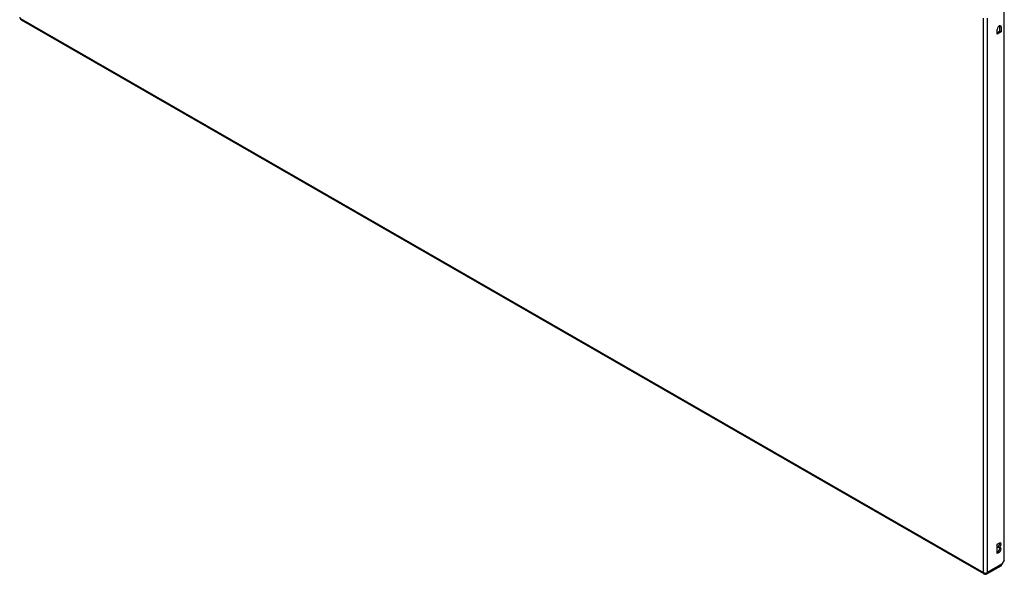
# Model space of a CAD drawing. Header units: inches. Extents: x 193.4 to 227.9, y 70.3 to 109.6.
# Tile 1 of 5: x 193.4 to 227.9, y 70.3 to 89.7. Entities that reach past the tile are written whole.
import ezdxf

# ---------------------------------------------------------------- set-up
doc = ezdxf.new("R2010")
doc.units = ezdxf.units.IN
doc.header["$MEASUREMENT"] = 0
doc.layers.add('Visible Edges(ANSI)', color=7, linetype='Continuous', lineweight=25)
doc.layers.add('Visible Tangent Edges(ANSI)', color=7, linetype='Continuous', lineweight=25)

msp = doc.modelspace()

# ---------------------------------------------------------------- linework, layer by layer
at = {"layer": 'Visible Edges(ANSI)'}
for p, q in [((227.858, 70.816), (227.858, 90.113)), ((193.486, 89.72), (227.148, 70.335)), ((227.609, 89.211), (227.609, 89.377)), ((227.609, 89.266), (227.705, 89.321)), ((227.753, 89.293), (227.609, 89.211)), ((227.705, 89.321), (227.705, 89.488)), ((227.753, 89.293), (227.705, 89.321)), ((227.753, 89.46), (227.753, 89.293)), ((227.614, 71.378), (227.681, 71.417)), ((227.614, 71.051), (227.614, 71.378)), ((227.633, 71.273), (227.633, 71.289)), ((227.681, 71.262), (227.633, 71.289)), ((227.681, 71.245), (227.633, 71.273)), ((227.681, 71.262), (227.681, 71.245)), ((227.614, 71.107), (227.633, 71.118)), ((227.681, 71.09), (227.614, 71.051)), ((227.247, 70.335), (227.743, 70.621)), ((227.858, 70.816), (227.775, 70.673))]:
    msp.add_line(p, q, dxfattribs=at)
for centre, start, end in [((193.536, 89.806), 180, 240.064), ((227.197, 70.421), 240.064, 299.936)]:
    msp.add_arc(centre, 0.099, start, end, dxfattribs=at)
for centre, major_axis, ratio, start_param, end_param in [((227.681, 89.418), (0.0507, 0.088), 0.578093, 5.495853, 8.637446), ((227.633, 89.446), (0.0507, 0.088), 0.578093, 5.495853, 5.790705), ((227.633, 71.367), (0.0474, 0.0823), 0.578093, 3.925057, 5.753614), ((227.633, 71.195), (0.0474, 0.0823), 0.578093, 3.925057, 5.753614), ((227.681, 71.339), (0.0474, 0.0823), 0.578093, 3.925057, 7.06665), ((227.681, 71.168), (0.0474, 0.0823), 0.578093, 3.925057, 7.06665), ((227.693, 70.707), (0.0494, -0.0858), 0.578093, 0, 0.614759), ((227.705, 70.713), (-0.07, -0.121), 0.576978, 1.399191, 1.571763)]:
    msp.add_ellipse(centre, major_axis=major_axis, ratio=ratio, start_param=start_param, end_param=end_param, dxfattribs=at)
at = {"layer": 'Visible Tangent Edges(ANSI)'}
for p, q in [((193.466, 89.765), (227.127, 70.381)), ((227.127, 70.381), (227.127, 89.773)), ((227.267, 70.381), (227.267, 89.773)), ((227.753, 89.46), (227.705, 89.488)), ((227.681, 71.09), (227.633, 71.118)), ((227.775, 70.673), (227.267, 70.381))]:
    msp.add_line(p, q, dxfattribs=at)
for major_axis, ratio, start_param, end_param in [((-0.0494, -0.0858), 0.578093, 5.495853, 6.283185), ((0.099, 0), 0.575862, 3.926991, 5.497787), ((0.0494, -0.0858), 0.578093, 0, 0.787332)]:
    msp.add_ellipse((227.197, 70.421), major_axis=major_axis, ratio=ratio, start_param=start_param, end_param=end_param, dxfattribs=at)

doc.saveas('drawing.dxf')
